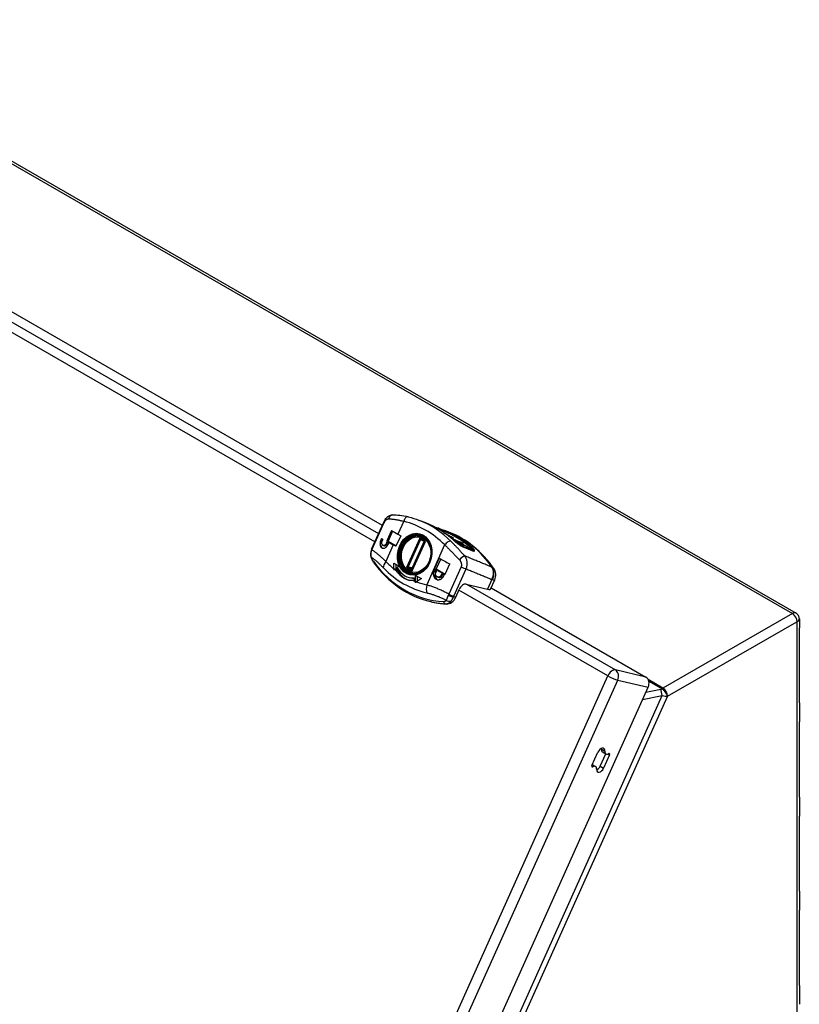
# Model space of a CAD drawing. Header units: inches. Extents: x 118.1 to 137.9, y 44.8 to 66.8.
# Tile 4 of 4: x 129.4 to 137.9, y 56 to 66.7. Entities that reach past the tile are written whole.
import ezdxf

# ---------------------------------------------------------------- set-up
doc = ezdxf.new("R2010")
doc.units = ezdxf.units.IN
doc.header["$MEASUREMENT"] = 0
doc.layers.add('Visible Edges(ANSI)', color=7, linetype='Continuous', lineweight=25)
doc.layers.add('Visible Tangent Edges(ANSI)', color=7, linetype='Continuous', lineweight=25)

msp = doc.modelspace()

# ---------------------------------------------------------------- linework, layer by layer
at = {"layer": 'Visible Edges(ANSI)'}
for p, q in [((126.644, 66.745), (137.851, 60.292)), ((127.463, 64.637), (133.349, 61.247)), ((133.232, 60.985), (133.365, 61.281)), ((133.824, 61.272), (133.752, 61.3)), ((133.45, 61.19), (133.399, 61.077)), ((133.462, 61.183), (133.412, 61.073)), ((133.52, 61.149), (133.55, 61.131)), ((134.018, 61.168), (134.018, 61.168)), ((134.018, 61.168), (134.036, 61.158)), ((134.075, 61.172), (134.03, 61.19)), ((134.036, 61.158), (134.034, 61.157)), ((134.036, 61.156), (134.036, 61.158)), ((134.044, 61.15), (134.063, 61.143)), ((134.081, 61.132), (134.052, 61.144)), ((133.341, 61.103), (133.333, 61.085)), ((133.341, 61.103), (133.333, 61.085)), ((133.349, 61.074), (133.357, 61.092)), ((133.4, 61.065), (133.392, 61.047)), ((133.399, 61.077), (133.412, 61.073)), ((133.412, 61.057), (133.406, 61.044)), ((133.411, 61.035), (133.419, 61.053)), ((133.412, 61.073), (133.501, 61.023)), ((133.55, 61.131), (133.498, 61.018)), ((133.812, 61.064), (133.676, 60.762)), ((133.769, 61.127), (133.794, 61.122)), ((134.063, 61.143), (134.081, 61.132)), ((134.067, 61.133), (134.098, 61.115)), ((134.075, 61.128), (134.076, 61.131)), ((134.076, 61.131), (134.084, 61.129)), ((134.08, 61.13), (134.081, 61.132)), ((134.08, 61.122), (134.089, 61.117)), ((134.099, 61.106), (134.151, 61.086)), ((134.118, 61.093), (134.113, 61.095)), ((134.114, 61.094), (134.118, 61.093)), ((134.155, 61.078), (134.116, 61.092)), ((134.12, 61.098), (134.123, 61.105)), ((134.124, 61.085), (134.124, 61.085)), ((134.124, 61.085), (134.234, 61.022)), ((134.238, 61.021), (134.128, 61.084)), ((134.128, 61.083), (134.128, 61.084)), ((134.128, 61.084), (134.155, 61.078)), ((134.151, 61.086), (134.14, 61.088)), ((134.14, 61.088), (134.231, 61.05)), ((134.15, 61.084), (134.151, 61.086)), ((134.231, 61.05), (134.16, 61.076)), ((134.16, 61.076), (134.268, 61.014)), ((134.205, 61.029), (134.164, 61.052)), ((134.172, 61.046), (134.201, 61.03)), ((134.226, 61.038), (134.231, 61.05)), ((133.232, 60.985), (133.227, 60.973)), ((133.361, 61.026), (133.372, 61.023)), ((133.498, 61.018), (133.469, 61.035)), ((134.201, 61.03), (134.194, 61.031)), ((134.2, 61.027), (134.201, 61.03)), ((134.203, 61.025), (134.205, 61.029)), ((134.234, 61.022), (134.205, 61.029)), ((134.23, 61.012), (134.234, 61.022)), ((134.234, 61.01), (134.238, 61.021)), ((134.268, 61.014), (134.238, 61.021)), ((134.261, 60.999), (134.268, 61.014)), ((133.476, 60.772), (133.476, 60.835)), ((133.476, 60.835), (133.532, 60.803)), ((133.495, 60.824), (133.495, 60.772)), ((133.969, 60.89), (133.917, 60.776)), ((133.985, 60.881), (133.936, 60.772)), ((134.032, 60.714), (134.083, 60.828)), ((133.532, 60.803), (133.486, 60.765)), ((133.498, 60.763), (133.519, 60.781)), ((133.498, 60.763), (133.516, 60.759)), ((133.526, 60.767), (133.516, 60.759)), ((133.605, 60.767), (133.603, 60.764)), ((133.676, 60.762), (133.675, 60.762)), ((133.676, 60.726), (133.701, 60.72)), ((133.697, 60.72), (133.694, 60.722)), ((133.919, 60.764), (133.911, 60.746)), ((133.917, 60.776), (133.936, 60.772)), ((133.935, 60.755), (133.929, 60.742)), ((133.933, 60.734), (133.941, 60.752)), ((133.936, 60.772), (134.033, 60.716)), ((133.997, 60.721), (133.989, 60.703)), ((134.008, 60.715), (134.002, 60.7)), ((133.643, 60.677), (133.661, 60.673)), ((133.695, 60.674), (133.695, 60.644)), ((133.711, 60.635), (133.711, 60.7)), ((133.711, 60.7), (133.775, 60.669)), ((133.775, 60.669), (133.723, 60.63)), ((133.729, 60.691), (133.729, 60.635)), ((133.953, 60.683), (133.968, 60.68)), ((134.014, 60.69), (134.022, 60.708)), ((134.528, 60.551), (134.573, 60.653)), ((134.148, 60.464), (134.187, 60.549)), ((134.261, 60.607), (134.495, 60.552)), ((134.534, 60.565), (136.217, 59.595)), ((133.882, 60.414), (133.874, 60.416)), ((137.887, 60.229), (137.887, 60.132)), ((137.887, 59.314), (137.887, 60.132)), ((129.825, 45.193), (136.242, 59.485)), ((137.887, 59.314), (137.887, 59.108)), ((137.887, 58.291), (137.887, 59.108)), ((135.631, 58.634), (135.695, 58.778)), ((135.72, 58.627), (135.78, 58.761)), ((135.745, 58.781), (135.782, 58.76)), ((135.821, 58.749), (135.757, 58.605)), ((135.635, 58.644), (135.67, 58.624)), ((137.887, 58.291), (137.887, 58.084)), ((137.887, 57.267), (137.887, 58.084)), ((137.887, 57.267), (137.887, 57.061)), ((137.887, 56.243), (137.887, 57.06)), ((137.887, 56.243), (137.887, 56.037))]:
    msp.add_line(p, q, dxfattribs=at)
at = {"layer": 'Visible Edges(ANSI)', "flags": 128}
for points in [[(133.365, 61.281), (133.372, 61.295), (133.379, 61.308), (133.389, 61.32), (133.399, 61.331), (133.411, 61.341), (133.425, 61.349), (133.433, 61.353), (133.442, 61.356), (133.451, 61.358), (133.46, 61.359)], [(133.46, 61.359), (133.48, 61.359), (133.5, 61.359), (133.52, 61.358), (133.541, 61.356), (133.563, 61.353), (133.585, 61.349), (133.608, 61.344), (133.632, 61.339)], [(133.632, 61.339), (133.662, 61.331), (133.692, 61.321), (133.722, 61.311), (133.752, 61.3)], [(134.126, 61.084), (134.091, 61.113), (134.056, 61.141), (134.019, 61.168), (133.982, 61.192), (133.943, 61.215), (133.904, 61.235), (133.864, 61.254), (133.824, 61.272)], [(133.963, 61.214), (133.954, 61.216), (133.944, 61.22), (133.933, 61.223), (133.922, 61.226)], [(133.963, 61.214), (133.997, 61.202), (134.03, 61.19)], [(134.562, 60.777), (134.538, 60.81), (134.514, 60.842), (134.488, 60.873), (134.461, 60.904), (134.433, 60.933), (134.405, 60.961), (134.375, 60.988), (134.345, 61.013), (134.314, 61.038), (134.282, 61.061), (134.249, 61.083), (134.216, 61.103), (134.181, 61.123), (134.147, 61.141), (134.111, 61.157), (134.075, 61.172)], [(133.333, 61.085), (133.33, 61.077), (133.328, 61.069), (133.326, 61.06), (133.325, 61.052), (133.324, 61.044), (133.325, 61.036), (133.326, 61.029), (133.328, 61.022), (133.331, 61.015), (133.334, 61.01), (133.338, 61.005), (133.343, 61.001), (133.348, 60.999), (133.354, 60.997), (133.36, 60.996), (133.366, 60.997), (133.373, 60.998), (133.379, 61.001), (133.385, 61.004), (133.391, 61.009), (133.397, 61.014), (133.402, 61.021), (133.407, 61.028), (133.411, 61.035)], [(133.392, 61.047), (133.39, 61.043), (133.387, 61.039), (133.384, 61.035), (133.381, 61.032), (133.378, 61.03), (133.375, 61.028), (133.371, 61.026), (133.368, 61.025), (133.364, 61.025), (133.361, 61.025), (133.358, 61.026), (133.355, 61.028), (133.353, 61.03), (133.35, 61.033), (133.348, 61.036), (133.347, 61.039), (133.345, 61.043), (133.345, 61.047), (133.344, 61.051), (133.345, 61.056), (133.345, 61.061), (133.346, 61.065), (133.348, 61.07), (133.349, 61.074)], [(133.769, 61.127), (133.753, 61.13), (133.736, 61.131), (133.719, 61.13), (133.703, 61.126), (133.686, 61.121), (133.67, 61.114), (133.654, 61.105), (133.639, 61.095), (133.625, 61.083), (133.612, 61.069), (133.6, 61.054), (133.589, 61.038), (133.58, 61.021), (133.571, 61.003), (133.565, 60.984), (133.559, 60.965), (133.556, 60.945), (133.553, 60.925), (133.553, 60.906), (133.554, 60.886), (133.556, 60.867), (133.56, 60.848), (133.566, 60.83), (133.573, 60.813), (133.582, 60.797), (133.592, 60.782), (133.603, 60.768), (133.616, 60.757), (133.63, 60.746), (133.644, 60.738), (133.66, 60.731), (133.676, 60.726)], [(133.761, 61.134), (133.777, 61.129), (133.792, 61.123), (133.806, 61.114), (133.819, 61.104), (133.832, 61.092), (133.843, 61.079), (133.853, 61.064), (133.862, 61.048), (133.869, 61.03), (133.875, 61.012), (133.88, 60.993), (133.882, 60.973), (133.883, 60.952), (133.883, 60.932), (133.88, 60.911), (133.876, 60.891), (133.871, 60.871), (133.864, 60.851), (133.855, 60.832), (133.845, 60.815), (133.834, 60.798), (133.822, 60.783), (133.808, 60.769), (133.794, 60.756), (133.779, 60.746), (133.763, 60.737), (133.747, 60.73), (133.731, 60.725), (133.714, 60.721), (133.698, 60.72), (133.681, 60.721), (133.666, 60.724)], [(133.77, 61.092), (133.781, 61.088), (133.791, 61.082), (133.801, 61.076), (133.811, 61.068)], [(133.811, 61.068), (133.812, 61.066), (133.812, 61.064)], [(134.126, 61.084), (134.131, 61.079), (134.137, 61.074), (134.144, 61.068), (134.15, 61.063), (134.157, 61.058), (134.164, 61.052), (134.171, 61.047), (134.178, 61.042), (134.185, 61.037), (134.192, 61.033), (134.198, 61.028), (134.205, 61.024), (134.211, 61.021), (134.216, 61.018), (134.221, 61.015), (134.226, 61.013)], [(133.227, 60.973), (133.223, 60.956), (133.221, 60.938), (133.222, 60.921), (133.226, 60.904)], [(134.342, 60.968), (134.341, 60.968), (134.339, 60.969), (134.336, 60.97), (134.333, 60.971)], [(133.255, 60.843), (133.25, 60.851), (133.245, 60.858), (133.241, 60.866), (133.238, 60.874), (133.231, 60.889), (133.226, 60.904)], [(133.255, 60.843), (133.285, 60.803), (133.316, 60.765), (133.349, 60.728), (133.383, 60.693), (133.418, 60.659), (133.455, 60.627), (133.493, 60.597), (133.531, 60.569), (133.571, 60.543), (133.612, 60.518), (133.654, 60.496), (133.696, 60.476), (133.74, 60.458), (133.784, 60.442), (133.829, 60.428), (133.874, 60.416)], [(133.477, 60.757), (133.477, 60.758), (133.477, 60.758), (133.477, 60.759), (133.477, 60.76), (133.477, 60.76), (133.477, 60.761), (133.477, 60.762), (133.477, 60.762), (133.477, 60.763), (133.477, 60.764), (133.477, 60.764), (133.477, 60.765), (133.477, 60.765), (133.477, 60.766), (133.477, 60.767), (133.477, 60.767), (133.476, 60.768), (133.476, 60.768), (133.476, 60.769), (133.476, 60.77), (133.476, 60.77), (133.476, 60.771), (133.476, 60.772), (133.476, 60.772)], [(133.486, 60.765), (133.485, 60.764), (133.485, 60.764), (133.485, 60.764), (133.484, 60.764), (133.484, 60.763), (133.483, 60.763), (133.483, 60.763), (133.483, 60.762), (133.482, 60.762), (133.482, 60.762), (133.482, 60.761), (133.481, 60.761), (133.481, 60.761), (133.481, 60.76), (133.48, 60.76), (133.48, 60.76), (133.479, 60.759), (133.479, 60.759), (133.479, 60.759), (133.478, 60.758), (133.478, 60.758), (133.478, 60.758), (133.477, 60.757), (133.477, 60.757)], [(133.689, 60.644), (133.681, 60.644), (133.672, 60.644), (133.664, 60.644), (133.655, 60.645), (133.647, 60.647), (133.638, 60.648), (133.63, 60.65), (133.621, 60.653), (133.613, 60.656), (133.604, 60.66), (133.596, 60.664), (133.588, 60.668), (133.58, 60.673), (133.572, 60.678), (133.564, 60.683), (133.557, 60.689), (133.549, 60.696), (133.542, 60.703), (133.535, 60.71), (133.529, 60.717), (133.522, 60.725), (133.516, 60.733), (133.51, 60.741), (133.505, 60.75)], [(133.573, 60.814), (133.575, 60.805), (133.579, 60.796)], [(133.67, 60.723), (133.656, 60.727), (133.643, 60.733), (133.631, 60.74), (133.619, 60.749), (133.608, 60.759), (133.597, 60.77), (133.588, 60.783), (133.579, 60.796)], [(133.911, 60.746), (133.908, 60.739), (133.906, 60.73), (133.904, 60.721), (133.904, 60.713), (133.905, 60.704), (133.906, 60.696), (133.909, 60.688), (133.912, 60.681), (133.917, 60.674), (133.922, 60.668), (133.928, 60.663), (133.934, 60.659), (133.941, 60.656), (133.948, 60.654), (133.956, 60.653), (133.964, 60.653), (133.971, 60.655), (133.979, 60.657), (133.986, 60.66), (133.993, 60.664), (133.999, 60.67), (134.005, 60.676), (134.01, 60.683), (134.014, 60.69)], [(133.989, 60.703), (133.987, 60.699), (133.985, 60.695), (133.981, 60.692), (133.978, 60.689), (133.974, 60.686), (133.97, 60.685), (133.966, 60.683), (133.962, 60.683), (133.958, 60.683), (133.953, 60.683), (133.949, 60.684), (133.946, 60.686), (133.942, 60.688), (133.939, 60.691), (133.936, 60.694), (133.934, 60.698), (133.932, 60.702), (133.93, 60.706), (133.929, 60.711), (133.929, 60.716), (133.929, 60.72), (133.93, 60.725), (133.931, 60.73), (133.933, 60.734)], [(134.573, 60.653), (134.578, 60.666), (134.582, 60.682), (134.584, 60.698), (134.584, 60.716), (134.581, 60.733), (134.576, 60.75), (134.57, 60.764), (134.562, 60.777)], [(133.712, 60.622), (133.711, 60.622), (133.711, 60.623), (133.711, 60.624), (133.711, 60.624), (133.711, 60.625), (133.711, 60.625), (133.711, 60.626), (133.711, 60.626), (133.711, 60.627), (133.711, 60.627), (133.711, 60.628), (133.711, 60.629), (133.711, 60.629), (133.711, 60.63), (133.711, 60.63), (133.711, 60.631), (133.711, 60.631), (133.711, 60.632), (133.711, 60.632), (133.711, 60.633), (133.711, 60.633), (133.711, 60.634), (133.711, 60.634), (133.711, 60.635)], [(133.723, 60.63), (133.722, 60.63), (133.722, 60.63), (133.721, 60.629), (133.721, 60.629), (133.721, 60.629), (133.72, 60.628), (133.72, 60.628), (133.719, 60.628), (133.719, 60.627), (133.718, 60.627), (133.718, 60.627), (133.717, 60.626), (133.717, 60.626), (133.716, 60.625), (133.716, 60.625), (133.715, 60.625), (133.715, 60.624), (133.714, 60.624), (133.714, 60.624), (133.713, 60.623), (133.713, 60.623), (133.712, 60.623), (133.712, 60.622), (133.712, 60.622)], [(137.887, 60.229), (137.886, 60.237), (137.885, 60.247), (137.882, 60.256), (137.877, 60.265), (137.871, 60.274), (137.865, 60.281), (137.858, 60.287), (137.851, 60.292)]]:
    msp.add_lwpolyline(points, dxfattribs=at)
at = {"layer": 'Visible Edges(ANSI)'}
for centre, major_axis, ratio, start_param, end_param in [((133.896, 61.061), (-0.593, 0.266), 0.140138, 0.784527, 0.947328), ((133.38, 61.058), (-0.015, -0.0642), 0.803847, 4.474563, 6.15928), ((133.841, 60.938), (-0.593, 0.266), 0.140138, 0.63476, 0.682173), ((133.38, 61.058), (-0.0083, -0.0355), 0.803847, 0, 1.33297), ((133.845, 60.947), (0.593, -0.266), 0.140138, 3.926119, 4.088921), ((133.841, 60.938), (-0.593, 0.266), 0.140138, 0.796795, 0.842616), ((134.063, 61.13), (-0.0441, 0.0198), 0.140138, 3.646975, 4.482683), ((134.051, 61.13), (0.0872, -0.0392), 0.140138, 0.800031, 1.249868), ((134.072, 61.128), (-0.0241, 0.0108), 0.140138, 2.199914, 2.395908), ((134.074, 61.13), (-0.0572, 0.0257), 0.140138, 1.938536, 2.458166), ((134.091, 61.12), (0.0138, -0.0062), 0.140138, 5.372193, 6.788568), ((134.095, 61.118), (0.0283, -0.0127), 0.140138, 5.599759, 7.083216), ((-1262.506, -2672.207), (1526.593, 2670.588), 0.57827, 0.080882, 0.080941), ((132.914, 62.459), (-1.903, 1.527), 0.203576, 2.553115, 2.559658), ((134.341, 60.804), (-0.593, 0.266), 0.140138, 0.954902, 1.184333), ((133.702, 60.931), (0.066, 0.283), 0.803847, 2.380168, 2.439458), ((133.721, 60.927), (-0.066, -0.283), 0.803847, 5.521761, 6.244365), ((133.702, 60.931), (-0.059, -0.254), 0.803847, 5.521761, 6.531213), ((134.29, 60.69), (0.593, -0.266), 0.140138, 4.096495, 4.325926), ((134.286, 60.681), (-0.593, 0.266), 0.140138, 0.967021, 1.01251), ((133.976, 60.715), (-0.015, -0.0642), 0.803847, 4.474563, 6.151776), ((134.286, 60.681), (-0.593, 0.266), 0.140138, 1.1255, 1.171885), ((133.721, 60.927), (-0.059, -0.254), 0.803847, 0, 0.161988), ((133.702, 60.931), (-0.066, -0.283), 0.803847, 0.226483, 0.251868), ((133.976, 60.715), (-0.0083, -0.0355), 0.803847, 0, 1.33297), ((134.23, 60.539), (0.0374, 0.065), 0.578093, 0.172599, 1.743396), ((134.384, 60.616), (0.144, -0.065), 0.140138, 5.659717, 6.283185), ((134.22, 61.862), (-0.338, -1.447), 0.803847, 0, 0.138272), ((134.06, 60.514), (-0.028, -0.122), 0.803847, 0.138272, 1.33297), ((137.801, 60.132), (0.086, 0), 0.575862, 6.28191, 6.283185), ((136.183, 59.519), (0.0191, 0.0818), 0.803847, 4.474563, 6.045359), ((137.801, 59.314), (0.086, 0), 0.575862, 6.28191, 6.283185), ((137.801, 59.108), (0.086, 0), 0.575862, 6.28191, 6.283185), ((135.729, 58.77), (0.0293, 0.0508), 0.578093, 5.422056, 8.026581), ((135.774, 58.832), (-0.0293, -0.0508), 0.578093, 5.422056, 6.283185), ((135.691, 58.791), (0.0293, 0.0508), 0.578093, 5.422056, 5.591279), ((135.812, 58.81), (-0.0293, -0.0508), 0.578093, 5.422056, 7.089994), ((135.813, 58.751), (0.0075, 0.013), 0.578093, 4.884988, 7.089994), ((135.639, 58.632), (-0.0075, -0.013), 0.578093, 4.884988, 7.089994), ((135.64, 58.573), (0.0293, 0.0508), 0.578093, 5.422056, 7.089994), ((135.723, 58.613), (-0.0293, -0.0508), 0.578093, 5.422056, 8.026581), ((135.686, 58.635), (0.0293, 0.0508), 0.578093, 3.833499, 4.884988), ((137.801, 58.291), (0.086, 0), 0.575862, 6.28191, 6.283185), ((137.801, 58.084), (0.086, 0), 0.575862, 6.28191, 6.283185), ((137.801, 57.267), (0.086, 0), 0.575862, 6.28191, 6.283185), ((137.801, 57.061), (0.086, 0), 0.575862, 6.28191, 6.283185), ((137.801, 56.243), (0.086, 0), 0.575862, 6.28191, 6.283185)]:
    msp.add_ellipse(centre, major_axis=major_axis, ratio=ratio, start_param=start_param, end_param=end_param, dxfattribs=at)
at = {"layer": 'Visible Tangent Edges(ANSI)'}
for p, q in [((126.599, 66.742), (137.811, 60.286)), ((127.195, 64.677), (133.309, 61.157)), ((133.269, 61.068), (127.112, 64.613)), ((133.237, 60.979), (133.37, 61.275)), ((133.583, 61.29), (133.52, 61.149)), ((133.333, 61.085), (133.333, 61.085)), ((133.392, 61.047), (133.406, 61.044)), ((133.758, 61.105), (133.614, 60.786)), ((133.632, 60.792), (133.766, 61.089)), ((133.804, 61.074), (133.673, 60.782)), ((133.676, 60.751), (133.819, 61.07)), ((133.766, 61.089), (133.79, 61.083)), ((134.102, 61.113), (134.103, 61.115)), ((134.114, 61.101), (134.116, 61.105)), ((134.125, 61.096), (134.121, 61.099)), ((134.313, 60.988), (134.226, 61.038)), ((133.469, 61.035), (133.387, 60.854)), ((134.028, 61.033), (133.833, 60.597)), ((134.263, 61.004), (134.292, 60.987)), ((134.317, 60.997), (134.313, 60.988)), ((133.574, 60.807), (133.575, 60.809)), ((133.605, 60.767), (133.603, 60.764)), ((133.673, 60.782), (133.632, 60.792)), ((133.633, 60.786), (133.674, 60.776)), ((133.675, 60.762), (133.674, 60.762)), ((133.911, 60.746), (133.929, 60.742)), ((134.206, 60.793), (134.073, 60.497)), ((134.128, 60.476), (134.261, 60.772)), ((133.989, 60.703), (134.002, 60.7)), ((134.543, 60.657), (134.495, 60.552)), ((135.803, 59.608), (134.183, 60.541)), ((134.266, 60.606), (135.886, 59.673)), ((134.148, 60.464), (134.125, 60.469)), ((134.037, 60.393), (134.045, 60.391)), ((137.811, 60.286), (136.403, 59.475)), ((136.454, 59.387), (137.861, 60.198)), ((137.861, 60.198), (137.861, 48.851)), ((136.217, 59.595), (135.886, 59.673)), ((129.349, 45.236), (135.803, 59.608)), ((129.445, 45.162), (135.911, 59.563)), ((135.911, 59.563), (136.242, 59.485)), ((136.403, 59.475), (136.242, 59.568)), ((136.248, 59.551), (136.393, 59.468)), ((136.38, 59.462), (136.216, 59.427)), ((136.393, 59.468), (136.392, 59.468)), ((129.962, 45.068), (136.395, 59.395)), ((130.015, 45.05), (136.452, 59.386)), ((136.182, 59.35), (136.395, 59.395)), ((136.452, 59.386), (136.452, 59.386)), ((135.733, 58.812), (135.77, 58.79)), ((135.804, 58.759), (135.821, 58.749)), ((135.629, 58.626), (135.64, 58.62)), ((135.72, 58.627), (135.757, 58.605))]:
    msp.add_line(p, q, dxfattribs=at)
at = {"layer": 'Visible Tangent Edges(ANSI)', "flags": 128}
for points in [[(133.37, 61.275), (133.371, 61.278), (133.373, 61.281), (133.374, 61.284), (133.376, 61.287), (133.378, 61.289), (133.38, 61.292), (133.382, 61.294), (133.383, 61.297), (133.385, 61.299), (133.387, 61.301), (133.389, 61.303), (133.391, 61.305), (133.393, 61.307), (133.395, 61.308), (133.398, 61.31), (133.4, 61.311), (133.402, 61.312), (133.404, 61.313), (133.406, 61.314), (133.408, 61.315), (133.41, 61.315), (133.413, 61.316), (133.415, 61.316), (133.417, 61.316)], [(133.417, 61.316), (133.423, 61.316), (133.429, 61.316), (133.435, 61.315), (133.441, 61.315), (133.447, 61.315), (133.453, 61.314), (133.46, 61.314), (133.466, 61.313), (133.473, 61.312), (133.48, 61.311), (133.486, 61.31), (133.493, 61.309), (133.5, 61.308), (133.507, 61.307), (133.515, 61.306), (133.522, 61.304), (133.529, 61.303), (133.537, 61.301), (133.544, 61.3), (133.552, 61.298), (133.559, 61.296), (133.567, 61.294), (133.575, 61.292), (133.583, 61.29)], [(133.77, 61.092), (133.77, 61.092), (133.769, 61.092), (133.769, 61.093), (133.768, 61.093), (133.768, 61.093), (133.767, 61.094), (133.766, 61.094), (133.766, 61.095), (133.765, 61.095), (133.765, 61.096), (133.764, 61.097), (133.764, 61.097), (133.763, 61.098), (133.762, 61.099), (133.762, 61.099), (133.761, 61.1), (133.761, 61.101), (133.76, 61.101), (133.76, 61.102), (133.759, 61.103), (133.759, 61.103), (133.758, 61.104), (133.758, 61.105), (133.758, 61.105)], [(133.758, 61.105), (133.758, 61.105), (133.758, 61.104), (133.758, 61.103), (133.758, 61.102), (133.758, 61.101), (133.759, 61.1), (133.759, 61.099), (133.759, 61.098), (133.76, 61.098), (133.76, 61.097), (133.76, 61.096), (133.761, 61.095), (133.761, 61.094), (133.761, 61.094), (133.762, 61.093), (133.762, 61.092), (133.762, 61.092), (133.763, 61.091), (133.763, 61.091), (133.764, 61.09), (133.764, 61.09), (133.765, 61.089), (133.765, 61.089), (133.766, 61.089)], [(133.819, 61.07), (133.818, 61.07), (133.818, 61.07), (133.817, 61.07), (133.817, 61.07), (133.816, 61.07), (133.816, 61.07), (133.815, 61.07), (133.815, 61.07), (133.814, 61.07), (133.814, 61.07), (133.813, 61.069), (133.813, 61.069), (133.812, 61.069), (133.812, 61.069), (133.812, 61.069), (133.812, 61.069), (133.811, 61.069), (133.811, 61.069), (133.811, 61.069), (133.811, 61.069), (133.811, 61.069), (133.811, 61.069), (133.811, 61.068), (133.811, 61.068)], [(133.812, 61.064), (133.812, 61.064), (133.812, 61.064), (133.812, 61.065), (133.812, 61.065), (133.813, 61.065), (133.813, 61.065), (133.813, 61.066), (133.813, 61.066), (133.814, 61.066), (133.814, 61.066), (133.814, 61.067), (133.814, 61.067), (133.815, 61.067), (133.815, 61.067), (133.815, 61.068), (133.816, 61.068), (133.816, 61.068), (133.817, 61.069), (133.817, 61.069), (133.817, 61.069), (133.818, 61.069), (133.818, 61.07), (133.819, 61.07), (133.819, 61.07)], [(134.246, 60.913), (134.239, 60.92), (134.233, 60.927), (134.227, 60.934), (134.22, 60.941), (134.214, 60.948), (134.208, 60.955), (134.202, 60.962), (134.195, 60.969), (134.189, 60.976), (134.183, 60.982), (134.177, 60.989), (134.171, 60.996), (134.164, 61.002), (134.158, 61.009), (134.152, 61.015), (134.146, 61.022), (134.14, 61.028), (134.134, 61.035), (134.128, 61.041), (134.122, 61.047), (134.116, 61.053), (134.11, 61.059), (134.104, 61.065), (134.098, 61.071)], [(134.125, 61.084), (134.129, 61.081), (134.133, 61.078), (134.137, 61.074), (134.141, 61.07), (134.145, 61.067), (134.15, 61.063), (134.154, 61.06), (134.159, 61.056), (134.164, 61.052), (134.169, 61.049), (134.173, 61.045), (134.178, 61.042), (134.183, 61.038), (134.188, 61.035), (134.192, 61.032), (134.197, 61.029), (134.201, 61.026), (134.206, 61.024), (134.21, 61.021), (134.214, 61.019), (134.218, 61.017), (134.221, 61.015), (134.225, 61.013), (134.228, 61.012)], [(133.231, 60.899), (133.23, 60.902), (133.23, 60.905), (133.229, 60.907), (133.228, 60.91), (133.228, 60.912), (133.228, 60.915), (133.227, 60.918), (133.227, 60.921), (133.227, 60.923), (133.227, 60.926), (133.226, 60.929), (133.226, 60.931), (133.227, 60.934), (133.227, 60.937), (133.227, 60.94), (133.227, 60.942), (133.227, 60.945), (133.228, 60.948), (133.228, 60.951), (133.229, 60.953), (133.229, 60.956), (133.23, 60.959), (133.231, 60.961), (133.232, 60.964)], [(133.232, 60.964), (133.232, 60.965), (133.232, 60.965), (133.232, 60.966), (133.232, 60.966), (133.233, 60.967), (133.233, 60.968), (133.233, 60.968), (133.233, 60.969), (133.233, 60.969), (133.234, 60.97), (133.234, 60.971), (133.234, 60.971), (133.234, 60.972), (133.235, 60.973), (133.235, 60.973), (133.235, 60.974), (133.235, 60.974), (133.235, 60.975), (133.236, 60.976), (133.236, 60.976), (133.236, 60.977), (133.236, 60.977), (133.237, 60.978), (133.237, 60.979)], [(133.387, 60.854), (133.38, 60.861), (133.373, 60.867), (133.366, 60.874), (133.359, 60.88), (133.352, 60.887), (133.345, 60.893), (133.338, 60.899), (133.331, 60.905), (133.325, 60.911), (133.318, 60.917), (133.312, 60.922), (133.305, 60.927), (133.299, 60.933), (133.293, 60.938), (133.287, 60.943), (133.281, 60.947), (133.275, 60.952), (133.269, 60.956), (133.263, 60.961), (133.258, 60.965), (133.253, 60.968), (133.247, 60.972), (133.242, 60.975), (133.237, 60.979)], [(134.028, 61.033), (134.035, 61.027), (134.041, 61.021), (134.047, 61.015), (134.054, 61.009), (134.06, 61.002), (134.067, 60.996), (134.073, 60.99), (134.08, 60.983), (134.086, 60.976), (134.093, 60.97), (134.1, 60.963), (134.106, 60.956), (134.113, 60.95), (134.12, 60.943), (134.127, 60.936), (134.133, 60.929), (134.14, 60.922), (134.147, 60.915), (134.154, 60.908), (134.16, 60.901), (134.167, 60.893), (134.174, 60.886), (134.181, 60.879), (134.188, 60.872)], [(134.228, 61.012), (134.232, 61.01), (134.236, 61.009), (134.241, 61.007), (134.245, 61.005), (134.249, 61.004), (134.253, 61.002), (134.257, 61), (134.261, 60.999), (134.265, 60.997), (134.269, 60.996), (134.273, 60.994), (134.277, 60.992), (134.281, 60.991), (134.286, 60.989), (134.29, 60.987), (134.294, 60.986), (134.298, 60.984), (134.302, 60.982), (134.306, 60.981), (134.31, 60.979), (134.314, 60.978), (134.318, 60.976), (134.322, 60.974), (134.326, 60.973)], [(134.317, 60.997), (134.318, 60.996), (134.319, 60.994), (134.321, 60.993), (134.322, 60.992), (134.323, 60.991), (134.324, 60.989), (134.325, 60.988), (134.327, 60.987), (134.328, 60.986), (134.329, 60.984), (134.33, 60.983), (134.331, 60.982), (134.331, 60.981), (134.332, 60.98), (134.333, 60.979), (134.334, 60.978), (134.334, 60.977), (134.335, 60.976), (134.336, 60.975), (134.336, 60.974), (134.337, 60.973), (134.337, 60.972), (134.337, 60.971), (134.338, 60.97)], [(134.326, 60.973), (134.327, 60.973), (134.327, 60.972), (134.328, 60.972), (134.328, 60.972), (134.328, 60.972), (134.329, 60.972), (134.329, 60.972), (134.329, 60.972), (134.33, 60.971), (134.33, 60.971), (134.33, 60.971), (134.331, 60.971), (134.331, 60.971), (134.331, 60.971), (134.332, 60.971), (134.332, 60.97), (134.333, 60.97), (134.333, 60.97), (134.333, 60.97), (134.334, 60.97), (134.334, 60.97), (134.334, 60.97), (134.335, 60.969), (134.335, 60.969)], [(134.352, 60.974), (134.352, 60.975), (134.352, 60.976), (134.351, 60.977), (134.351, 60.978), (134.35, 60.979), (134.349, 60.98), (134.349, 60.981), (134.348, 60.982), (134.347, 60.984), (134.346, 60.985), (134.345, 60.986), (134.344, 60.987), (134.343, 60.989), (134.342, 60.99), (134.341, 60.991), (134.339, 60.992), (134.338, 60.994), (134.337, 60.995), (134.335, 60.997), (134.334, 60.998), (134.333, 60.999), (134.331, 61.001), (134.329, 61.002), (134.328, 61.004)], [(134.335, 60.969), (134.337, 60.969), (134.338, 60.968), (134.34, 60.968), (134.341, 60.967), (134.343, 60.967), (134.344, 60.966), (134.345, 60.966), (134.347, 60.966), (134.348, 60.966), (134.349, 60.966), (134.349, 60.966), (134.35, 60.966), (134.351, 60.967), (134.352, 60.967), (134.352, 60.968), (134.353, 60.968), (134.353, 60.969), (134.353, 60.969), (134.353, 60.97), (134.353, 60.971), (134.353, 60.972), (134.353, 60.972), (134.353, 60.973), (134.352, 60.974)], [(134.338, 60.97), (134.338, 60.97), (134.338, 60.97), (134.338, 60.97), (134.338, 60.97), (134.338, 60.97), (134.338, 60.97), (134.338, 60.97), (134.338, 60.97), (134.338, 60.97), (134.338, 60.97), (134.338, 60.97), (134.338, 60.97), (134.338, 60.97), (134.338, 60.97), (134.338, 60.97), (134.338, 60.969), (134.338, 60.969), (134.338, 60.969), (134.338, 60.969), (134.338, 60.969), (134.338, 60.969), (134.338, 60.969), (134.338, 60.969), (134.338, 60.969)], [(133.252, 60.855), (133.251, 60.856), (133.25, 60.858), (133.249, 60.859), (133.248, 60.861), (133.247, 60.863), (133.246, 60.865), (133.245, 60.867), (133.244, 60.868), (133.243, 60.87), (133.242, 60.872), (133.241, 60.874), (133.24, 60.876), (133.239, 60.878), (133.238, 60.88), (133.237, 60.882), (133.237, 60.884), (133.236, 60.886), (133.235, 60.888), (133.234, 60.89), (133.234, 60.892), (133.233, 60.894), (133.232, 60.895), (133.232, 60.897), (133.231, 60.899)], [(133.231, 60.899), (133.235, 60.897), (133.24, 60.893), (133.245, 60.89), (133.249, 60.887), (133.254, 60.883), (133.259, 60.879), (133.264, 60.875), (133.269, 60.871), (133.274, 60.867), (133.28, 60.862), (133.285, 60.857), (133.29, 60.853), (133.296, 60.848), (133.301, 60.842), (133.307, 60.837), (133.313, 60.832), (133.318, 60.826), (133.324, 60.821), (133.33, 60.815), (133.336, 60.809), (133.342, 60.803), (133.348, 60.797), (133.354, 60.79), (133.36, 60.784)], [(134.188, 60.872), (134.19, 60.869), (134.193, 60.866), (134.195, 60.863), (134.197, 60.86), (134.199, 60.857), (134.201, 60.854), (134.202, 60.851), (134.204, 60.848), (134.205, 60.844), (134.207, 60.841), (134.208, 60.838), (134.209, 60.834), (134.209, 60.831), (134.21, 60.827), (134.211, 60.824), (134.211, 60.82), (134.211, 60.817), (134.211, 60.813), (134.21, 60.81), (134.21, 60.806), (134.209, 60.803), (134.208, 60.8), (134.207, 60.797), (134.206, 60.793)], [(134.541, 60.791), (134.529, 60.796), (134.516, 60.801), (134.504, 60.806), (134.492, 60.811), (134.48, 60.817), (134.467, 60.822), (134.455, 60.827), (134.443, 60.832), (134.43, 60.837), (134.418, 60.842), (134.406, 60.847), (134.393, 60.852), (134.381, 60.857), (134.369, 60.862), (134.356, 60.867), (134.344, 60.872), (134.332, 60.877), (134.319, 60.882), (134.307, 60.887), (134.295, 60.892), (134.282, 60.898), (134.27, 60.903), (134.258, 60.908), (134.246, 60.913)], [(134.261, 60.772), (134.263, 60.778), (134.266, 60.784), (134.268, 60.79), (134.27, 60.797), (134.271, 60.803), (134.272, 60.809), (134.273, 60.815), (134.274, 60.822), (134.274, 60.828), (134.274, 60.834), (134.273, 60.841), (134.273, 60.847), (134.272, 60.853), (134.271, 60.859), (134.269, 60.865), (134.268, 60.871), (134.266, 60.877), (134.263, 60.882), (134.261, 60.888), (134.258, 60.893), (134.255, 60.898), (134.252, 60.903), (134.249, 60.908), (134.246, 60.913)], [(133.572, 60.817), (133.572, 60.816), (133.572, 60.815), (133.572, 60.814), (133.572, 60.813), (133.572, 60.813), (133.572, 60.812), (133.573, 60.811), (133.573, 60.81), (133.573, 60.809), (133.573, 60.809), (133.573, 60.808), (133.574, 60.807), (133.574, 60.806), (133.574, 60.805), (133.575, 60.804), (133.575, 60.804), (133.575, 60.803), (133.576, 60.802), (133.576, 60.801), (133.577, 60.8), (133.577, 60.799), (133.577, 60.798), (133.578, 60.798), (133.578, 60.797)], [(133.632, 60.792), (133.632, 60.792), (133.631, 60.792), (133.63, 60.792), (133.63, 60.792), (133.629, 60.792), (133.628, 60.792), (133.628, 60.791), (133.627, 60.791), (133.626, 60.791), (133.625, 60.791), (133.624, 60.791), (133.624, 60.79), (133.623, 60.79), (133.622, 60.79), (133.621, 60.789), (133.62, 60.789), (133.62, 60.789), (133.619, 60.788), (133.618, 60.788), (133.617, 60.788), (133.616, 60.787), (133.616, 60.787), (133.615, 60.787), (133.614, 60.786)], [(133.614, 60.786), (133.615, 60.786), (133.616, 60.786), (133.617, 60.786), (133.617, 60.786), (133.618, 60.786), (133.619, 60.786), (133.62, 60.786), (133.621, 60.786), (133.622, 60.786), (133.622, 60.786), (133.623, 60.786), (133.624, 60.786), (133.625, 60.786), (133.626, 60.786), (133.627, 60.786), (133.628, 60.786), (133.628, 60.786), (133.629, 60.786), (133.63, 60.786), (133.631, 60.786), (133.631, 60.786), (133.632, 60.786), (133.632, 60.786), (133.633, 60.786)], [(133.674, 60.762), (133.674, 60.762), (133.674, 60.762), (133.673, 60.762), (133.673, 60.762), (133.673, 60.761), (133.673, 60.761), (133.673, 60.761), (133.672, 60.76), (133.672, 60.76), (133.672, 60.76), (133.672, 60.759), (133.672, 60.758), (133.673, 60.758), (133.673, 60.757), (133.673, 60.757), (133.673, 60.756), (133.673, 60.756), (133.674, 60.755), (133.674, 60.754), (133.674, 60.754), (133.675, 60.753), (133.675, 60.752), (133.675, 60.751), (133.676, 60.751)], [(133.685, 60.781), (133.684, 60.781), (133.684, 60.781), (133.683, 60.781), (133.683, 60.781), (133.682, 60.781), (133.682, 60.781), (133.681, 60.781), (133.681, 60.781), (133.68, 60.781), (133.679, 60.781), (133.679, 60.781), (133.678, 60.781), (133.678, 60.781), (133.677, 60.781), (133.677, 60.782), (133.676, 60.782), (133.676, 60.782), (133.675, 60.782), (133.675, 60.782), (133.674, 60.782), (133.674, 60.782), (133.673, 60.782), (133.673, 60.782), (133.673, 60.782)], [(133.674, 60.776), (133.674, 60.776), (133.674, 60.776), (133.675, 60.776), (133.675, 60.776), (133.675, 60.776), (133.676, 60.776), (133.676, 60.776), (133.677, 60.776), (133.677, 60.776), (133.677, 60.776), (133.678, 60.776), (133.678, 60.776), (133.679, 60.777), (133.679, 60.777), (133.68, 60.777), (133.68, 60.777), (133.681, 60.777), (133.681, 60.777), (133.681, 60.777), (133.682, 60.778), (133.682, 60.778), (133.683, 60.778), (133.683, 60.778), (133.684, 60.778)], [(133.676, 60.751), (133.676, 60.751), (133.676, 60.752), (133.675, 60.752), (133.675, 60.753), (133.675, 60.754), (133.675, 60.754), (133.675, 60.755), (133.675, 60.755), (133.675, 60.756), (133.675, 60.756), (133.675, 60.757), (133.675, 60.757), (133.675, 60.758), (133.675, 60.758), (133.675, 60.759), (133.675, 60.759), (133.676, 60.76), (133.676, 60.76), (133.676, 60.76), (133.676, 60.761), (133.676, 60.761), (133.676, 60.762), (133.676, 60.762), (133.676, 60.762)], [(134.261, 60.772), (134.273, 60.768), (134.284, 60.763), (134.296, 60.758), (134.308, 60.753), (134.32, 60.748), (134.331, 60.744), (134.343, 60.739), (134.355, 60.734), (134.367, 60.729), (134.378, 60.724), (134.39, 60.72), (134.402, 60.715), (134.414, 60.71), (134.425, 60.705), (134.437, 60.7), (134.449, 60.696), (134.461, 60.691), (134.472, 60.686), (134.484, 60.681), (134.496, 60.676), (134.508, 60.672), (134.519, 60.667), (134.531, 60.662), (134.543, 60.657)], [(134.543, 60.791), (134.543, 60.791), (134.542, 60.791), (134.542, 60.791), (134.542, 60.791), (134.542, 60.791), (134.542, 60.791), (134.542, 60.791), (134.542, 60.791), (134.542, 60.791), (134.542, 60.791), (134.542, 60.791), (134.542, 60.791), (134.542, 60.791), (134.542, 60.791), (134.542, 60.791), (134.542, 60.791), (134.542, 60.791), (134.541, 60.791), (134.541, 60.791), (134.541, 60.791), (134.541, 60.791), (134.541, 60.791), (134.541, 60.791), (134.541, 60.791)], [(134.562, 60.777), (134.561, 60.778), (134.561, 60.778), (134.56, 60.779), (134.56, 60.78), (134.559, 60.78), (134.558, 60.781), (134.558, 60.782), (134.557, 60.782), (134.556, 60.783), (134.556, 60.784), (134.555, 60.784), (134.554, 60.785), (134.553, 60.785), (134.552, 60.786), (134.551, 60.786), (134.551, 60.787), (134.55, 60.787), (134.549, 60.788), (134.548, 60.788), (134.547, 60.789), (134.546, 60.789), (134.545, 60.79), (134.544, 60.79), (134.543, 60.791)], [(134.543, 60.657), (134.543, 60.657), (134.543, 60.657), (134.544, 60.657), (134.544, 60.657), (134.544, 60.657), (134.545, 60.657), (134.545, 60.657), (134.545, 60.657), (134.546, 60.657), (134.546, 60.656), (134.546, 60.656), (134.547, 60.656), (134.547, 60.656), (134.547, 60.656), (134.548, 60.656), (134.548, 60.656), (134.548, 60.656), (134.548, 60.656), (134.549, 60.656), (134.549, 60.656), (134.549, 60.656), (134.55, 60.656), (134.55, 60.656), (134.55, 60.655)], [(134.55, 60.655), (134.552, 60.655), (134.554, 60.655), (134.555, 60.654), (134.557, 60.654), (134.559, 60.654), (134.56, 60.654), (134.561, 60.653), (134.563, 60.653), (134.564, 60.653), (134.565, 60.653), (134.566, 60.653), (134.567, 60.653), (134.568, 60.652), (134.569, 60.652), (134.57, 60.652), (134.57, 60.652), (134.571, 60.652), (134.572, 60.652), (134.572, 60.652), (134.572, 60.653), (134.573, 60.653), (134.573, 60.653), (134.573, 60.653), (134.573, 60.653)], [(134.073, 60.497), (134.062, 60.503), (134.052, 60.508), (134.042, 60.514), (134.031, 60.519), (134.021, 60.524), (134.011, 60.529), (134, 60.534), (133.99, 60.539), (133.98, 60.544), (133.969, 60.548), (133.959, 60.552), (133.949, 60.557), (133.939, 60.561), (133.929, 60.565), (133.919, 60.569), (133.909, 60.572), (133.899, 60.576), (133.889, 60.579), (133.88, 60.583), (133.87, 60.586), (133.861, 60.589), (133.851, 60.592), (133.842, 60.595), (133.833, 60.597)], [(133.834, 60.511), (133.842, 60.509), (133.85, 60.507), (133.859, 60.505), (133.867, 60.503), (133.876, 60.5), (133.884, 60.498), (133.893, 60.495), (133.902, 60.493), (133.91, 60.49), (133.919, 60.487), (133.928, 60.483), (133.937, 60.48), (133.946, 60.477), (133.955, 60.473), (133.964, 60.47), (133.973, 60.466), (133.982, 60.462), (133.991, 60.458), (134, 60.454), (134.009, 60.45), (134.017, 60.445), (134.026, 60.441), (134.035, 60.436), (134.044, 60.431)], [(134.044, 60.431), (134.043, 60.43), (134.043, 60.429), (134.042, 60.428), (134.041, 60.426), (134.04, 60.425), (134.04, 60.424), (134.039, 60.423), (134.038, 60.422), (134.037, 60.422), (134.036, 60.421), (134.034, 60.42), (134.033, 60.419), (134.032, 60.418), (134.031, 60.418), (134.029, 60.417), (134.028, 60.417), (134.027, 60.416), (134.025, 60.416), (134.024, 60.416), (134.022, 60.415), (134.02, 60.415), (134.019, 60.415), (134.017, 60.415), (134.015, 60.415)], [(134.037, 60.393), (134.041, 60.392), (134.044, 60.392), (134.047, 60.393), (134.05, 60.393), (134.053, 60.393), (134.056, 60.394), (134.059, 60.394), (134.062, 60.395), (134.065, 60.396), (134.067, 60.397), (134.07, 60.398), (134.073, 60.399), (134.075, 60.401), (134.078, 60.402), (134.08, 60.404), (134.082, 60.405), (134.085, 60.407), (134.087, 60.409), (134.089, 60.411), (134.091, 60.412), (134.093, 60.414), (134.095, 60.417), (134.096, 60.419), (134.098, 60.421)], [(134.066, 60.483), (134.065, 60.481), (134.064, 60.478), (134.063, 60.476), (134.062, 60.473), (134.061, 60.471), (134.06, 60.469), (134.059, 60.466), (134.058, 60.464), (134.057, 60.462), (134.056, 60.459), (134.055, 60.457), (134.054, 60.455), (134.053, 60.453), (134.052, 60.45), (134.051, 60.448), (134.05, 60.446), (134.05, 60.444), (134.049, 60.442), (134.048, 60.44), (134.047, 60.438), (134.046, 60.436), (134.046, 60.435), (134.045, 60.433), (134.044, 60.431)], [(134.073, 60.497), (134.073, 60.497), (134.072, 60.496), (134.072, 60.495), (134.072, 60.495), (134.071, 60.494), (134.071, 60.494), (134.071, 60.493), (134.071, 60.493), (134.07, 60.492), (134.07, 60.491), (134.07, 60.491), (134.07, 60.49), (134.069, 60.49), (134.069, 60.489), (134.069, 60.488), (134.068, 60.488), (134.068, 60.487), (134.068, 60.487), (134.068, 60.486), (134.067, 60.486), (134.067, 60.485), (134.067, 60.484), (134.067, 60.484), (134.066, 60.483)], [(134.098, 60.421), (134.099, 60.422), (134.1, 60.424), (134.101, 60.425), (134.103, 60.427), (134.104, 60.429), (134.105, 60.431), (134.106, 60.432), (134.107, 60.434), (134.108, 60.436), (134.11, 60.438), (134.111, 60.44), (134.112, 60.442), (134.113, 60.444), (134.114, 60.446), (134.115, 60.448), (134.117, 60.45), (134.118, 60.453), (134.119, 60.455), (134.12, 60.457), (134.121, 60.459), (134.122, 60.462), (134.123, 60.464), (134.124, 60.467), (134.125, 60.469)], [(134.125, 60.469), (134.125, 60.469), (134.125, 60.47), (134.125, 60.47), (134.125, 60.47), (134.125, 60.47), (134.126, 60.471), (134.126, 60.471), (134.126, 60.471), (134.126, 60.472), (134.126, 60.472), (134.126, 60.472), (134.126, 60.473), (134.126, 60.473), (134.127, 60.473), (134.127, 60.473), (134.127, 60.474), (134.127, 60.474), (134.127, 60.474), (134.127, 60.475), (134.127, 60.475), (134.127, 60.475), (134.128, 60.476), (134.128, 60.476), (134.128, 60.476)], [(137.851, 60.292), (137.85, 60.292), (137.848, 60.293), (137.847, 60.293), (137.846, 60.294), (137.845, 60.294), (137.843, 60.294), (137.842, 60.294), (137.841, 60.295), (137.839, 60.295), (137.837, 60.295), (137.836, 60.295), (137.834, 60.294), (137.832, 60.294), (137.831, 60.294), (137.829, 60.293), (137.827, 60.293), (137.825, 60.292), (137.823, 60.292), (137.821, 60.291), (137.819, 60.29), (137.817, 60.289), (137.815, 60.288), (137.813, 60.287), (137.811, 60.286)], [(137.861, 60.198), (137.864, 60.199), (137.866, 60.2), (137.868, 60.201), (137.869, 60.203), (137.871, 60.204), (137.873, 60.205), (137.874, 60.207), (137.876, 60.208), (137.877, 60.21), (137.879, 60.211), (137.88, 60.212), (137.881, 60.214), (137.882, 60.215), (137.883, 60.216), (137.883, 60.218), (137.884, 60.219), (137.885, 60.22), (137.885, 60.222), (137.886, 60.223), (137.886, 60.224), (137.886, 60.226), (137.887, 60.227), (137.887, 60.228), (137.887, 60.229)]]:
    msp.add_lwpolyline(points, dxfattribs=at)
at = {"layer": 'Visible Tangent Edges(ANSI)'}
for centre, major_axis, ratio, start_param, end_param in [((133.464, 61.3), (-0.0032, 0.059), 0.817621, 0, 1.252493), ((133.419, 61.257), (-0.0539, 0.0242), 0.140138, 0, 0.508488), ((133.617, 61.282), (0.0145, 0.0573), 0.594774, 0, 1.581496), ((133.243, 59.909), (0.324, 1.385), 0.803847, 5.821994, 6.268725), ((133.28, 59.9), (0.337, 1.442), 0.803847, 5.821994, 6.164678), ((133.356, 59.883), (0.334, 1.431), 0.803847, 5.86911, 6.164678), ((133.713, 60.929), (-0.048, -0.205), 0.803847, 3.141593, 6.283185), ((133.96, 61.204), (0.00292, 0.0094), 0.593854, 0, 1.372822), ((133.566, 59.833), (0.325, 1.389), 0.803847, 5.865024, 6.216643), ((133.573, 59.832), (0.327, 1.399), 0.803847, 5.865024, 6.164678), ((133.62, 59.821), (0.325, 1.392), 0.803847, 5.652236, 6.164678), ((133.717, 60.928), (0.041, 0.177), 0.803847, 5.804213, 6.286506), ((133.769, 61.087), (0.00114, 0.00487), 0.803847, 0.003038, 1.33297), ((133.722, 60.927), (0.047, 0.201), 0.803847, 5.933128, 6.283185), ((134.063, 61.025), (0.0417, 0.0418), 0.532689, 0.230855, 1.888918), ((134.119, 61.076), (0.00656, 0.00733), 0.544566, 0, 0.202105), ((133.283, 60.954), (-0.0558, 0.0194), 0.254733, 0, 0.503671), ((133.286, 60.961), (-0.0539, 0.0242), 0.140138, 0, 0.508488), ((134.222, 61.004), (0.00365, 0.00914), 0.813177, 5.928353, 6.283185), ((134.307, 60.99), (0.00491, 0.00853), 0.578093, 3.839964, 4.884988), ((134.267, 60.999), (0.0718, -0.0323), 0.140138, 0.256136, 0.947328), ((134.322, 60.996), (0.0066, 0.0073), 0.543584, 0.204644, 1.862707), ((134.32, 60.965), (0.00365, 0.00914), 0.813181, 5.925752, 6.283185), ((134.329, 60.962), (0.00361, 0.00915), 0.816751, 5.922303, 6.283185), ((134.346, 60.967), (0.00918, 0.00356), 0.935425, 0.574439, 2.352731), ((133.282, 60.922), (-0.0564, -0.0175), 0.30627, 0, 0.338064), ((133.303, 60.878), (-0.048, -0.0344), 0.486216, 5.900751, 6.283185), ((134.188, 61.869), (-0.334, -1.43), 0.803847, 5.669262, 6.421457), ((133.456, 60.838), (-0.085, -0.082), 0.527921, 5.041008, 5.826406), ((134.13, 61.883), (-0.3, -1.285), 0.803847, 5.804294, 5.913477), ((134.205, 60.873), (0.0443, 0.0391), 0.184364, 0.280944, 1.802749), ((134.15, 61.878), (-0.319, -1.366), 0.803847, 5.804294, 6.286425), ((134.13, 61.883), (-0.3, -1.285), 0.803847, 5.924252, 5.946643), ((133.575, 60.794), (0.00427, 0.00245), 0.450317, 0, 0.450345), ((133.722, 60.927), (-0.048, -0.205), 0.803847, 5.571166, 6.256005), ((133.717, 60.928), (-0.041, -0.177), 0.803847, 5.804213, 6.286506), ((133.636, 60.79), (-0.00114, -0.00487), 0.803847, 4.474563, 5.874077), ((133.722, 60.927), (-0.039, -0.167), 0.803847, 5.874077, 6.216642), ((133.676, 60.78), (0.00114, 0.00487), 0.803847, 1.33297, 2.732484), ((133.763, 60.917), (-0.039, -0.167), 0.803847, 5.874077, 5.933534), ((133.676, 60.767), (-0.00114, -0.00487), 0.803847, 6.216642, 6.283185), ((133.722, 60.927), (-0.047, -0.201), 0.803847, 0, 0.350057), ((134.219, 60.796), (-0.0539, 0.0242), 0.140138, 1.386168, 2.518124), ((134.454, 60.708), (-0.047, -0.116), 0.813479, 1.461021, 2.640248), ((134.456, 60.708), (-0.037, -0.119), 0.857877, 1.393874, 2.566469), ((134.13, 61.883), (-0.3, -1.285), 0.803847, 6.144075, 6.166466), ((134.13, 61.883), (-0.3, -1.285), 0.803847, 6.178311, 6.286425), ((133.901, 60.581), (0.026, 0.115), 0.594833, 1.568399, 2.353797), ((134.212, 61.863), (-0.338, -1.447), 0.803847, 0, 0.138272), ((134.044, 60.451), (-0.0034, -0.059), 0.589159, 5.396145, 6.181543), ((134.072, 60.467), (-0.0536, 0.0248), 0.760542, 1.393081, 2.382413), ((134.083, 60.493), (-0.0558, 0.0194), 0.254733, 1.356378, 2.500821), ((134.086, 60.5), (-0.0539, 0.0242), 0.140138, 1.386168, 2.518124), ((137.811, 60.227), (0.0359, -0.0624), 0.578093, 0.787332, 2.358128), ((135.852, 59.597), (0.0419, 0.0728), 0.578093, 0.172599, 1.743396), ((135.852, 59.597), (0.0191, 0.0818), 0.803847, 4.474563, 6.045359), ((135.852, 59.597), (-0.0766, 0.0344), 0.140138, 0.947328, 2.518124), ((136.382, 59.474), (-0.0164, -0.0081), 0.554758, 1.140149, 1.925547), ((136.388, 59.409), (0.015, -0.0704), 0.04943, 1.362454, 2.409652), ((136.401, 59.415), (-0.0443, 0.0568), 0.469313, 3.855337, 5.426133), ((136.403, 59.405), (-0.0429, -0.0745), 0.578093, 3.925057, 4.09959), ((136.401, 59.415), (0.0443, -0.0568), 0.469313, 0.713744, 2.28454), ((136.403, 59.416), (0.0359, -0.0624), 0.578093, 0.787332, 2.358128), ((136.391, 59.421), (0.082, -0.0273), 0.268433, 4.847082, 5.63248), ((136.454, 59.376), (0.007, 0.0121), 0.578093, 0.783464, 0.957997)]:
    msp.add_ellipse(centre, major_axis=major_axis, ratio=ratio, start_param=start_param, end_param=end_param, dxfattribs=at)
for centre, major_axis in [((133.702, 60.931), (-0.052, -0.224)), ((133.704, 60.931), (-0.051, -0.217)), ((133.709, 60.93), (-0.049, -0.208)), ((133.717, 60.928), (0.045, 0.191))]:
    msp.add_ellipse(centre, major_axis=major_axis, ratio=0.803847, dxfattribs=at)

doc.saveas('drawing.dxf')
